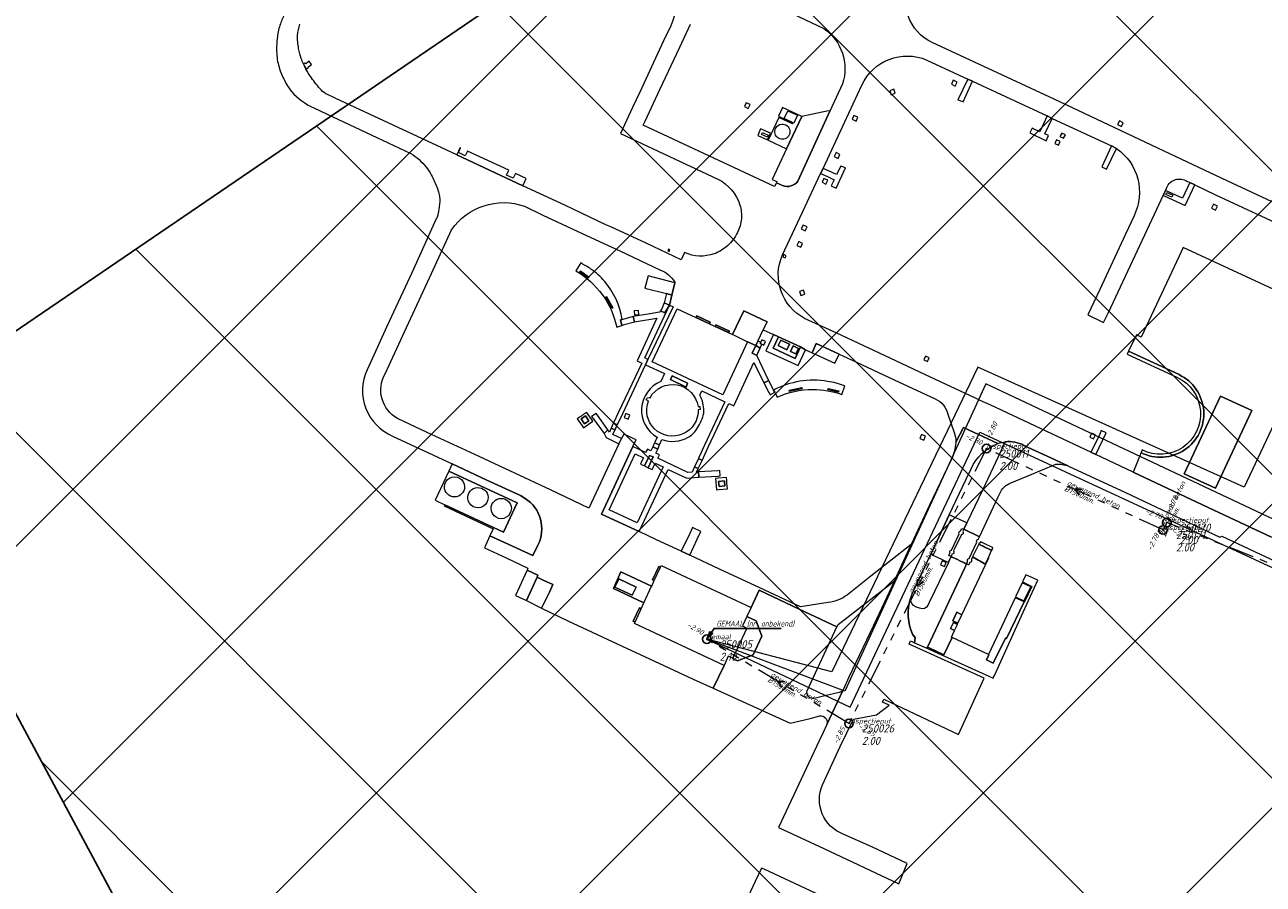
# Model space of a CAD drawing. Extents: x 148869 to 161638, y 453607 to 469810.
# Tile 200 of 256: x 152168 to 152456, y 464928 to 465128. Entities that reach past the tile are written whole.
import ezdxf
from ezdxf.lldxf.tags import DXFTag

# ---------------------------------------------------------------- set-up
doc = ezdxf.new("R2010")
doc.units = 0
doc.header["$PDMODE"] = 32
doc.header["$PDSIZE"] = 2
doc.linetypes.add('RI-GWA', pattern=[18.45, 6, -1.8, 1.75, -1.8, 1.75, -1.8, 1.75, -1.8])
doc.layers.get('0').update_dxf_attribs({"linetype": 'CONTINUOUS'})
doc.layers.get('DEFPOINTS').update_dxf_attribs({"linetype": 'CONTINUOUS'})
for name, color, linetype in [('2023', 90, 'CONTINUOUS'), ('2023 hatch', 90, 'CONTINUOUS'), ('B-OI-AANPIJLING', 1, 'CONTINUOUS'), ('B-OI-GEMAAL', 30, 'CONTINUOUS')]:
    doc.layers.add(name, color=color, linetype=linetype)
for name, color, linetype, lineweight in [('B-OI-RI-BIJZONDERDERHEDEN-T18', 134, 'CONTINUOUS', 18), ('B-OI-RI-GWA-MATERIAAL-T18', 10, 'CONTINUOUS', 18), ('B-OI-RI-GWA-PUTDEKSELHOOGTE-T25', 10, 'CONTINUOUS', 25), ('B-OI-RI-GWA_BOB-T18', 10, 'CONTINUOUS', 18), ('B-OI-RI-GWA_DIAMETER-T18', 10, 'CONTINUOUS', 18), ('B-OI-RI-GWA_PUTNUMMER-T18', 10, 'CONTINUOUS', 18), ('B-OI-RI-GWA_RIOOLPUT-S', 10, 'CONTINUOUS', 25), ('B-OI-RI-GWA_TRANSPORTLEIDING-G', 10, 'RI-GWA', 18), ('B-OI-RI-PERSLEIDING-G-niet meenemen', 190, 'RI-PERS', 18), ('B-OI-RI-STROOMRICHTING-S', 252, 'CONTINUOUS', 25), ('B-RO-VH-VERHARDING_ASFALT-GV', 251, 'CONTINUOUS', 18), ('B-RO-VH-VERHARDING_GESLOTEN-GV', 251, 'CONTINUOUS', 18), ('B-RO-VH-VERHARDING_OPEN-GV', 251, 'CONTINUOUS', 18)]:
    doc.layers.add(name, color=color, linetype=linetype, lineweight=lineweight)
doc.styles.add('NLCS-ISO-M500-T18_CURSIEF', font='NLCS-ISO.ttf', dxfattribs={"oblique": 15, "height": 0.9})
doc.styles.add('NLCS-ISO-M750-T25_CURSIEF', font='NLCS-ISO.ttf', dxfattribs={"oblique": 15, "height": 1.875})
tags = doc.linetypes.add('RI-PERS', pattern='A,7,-2,["P",Standard,S=1.8,R=0,X=-0.5,Y=-0.9],-2,7,-2,[102,NLCS.SHX,S=1,R=180,X=0,Y=0],-2', length=22).pattern_tags.tags
tags[6] = DXFTag(74, 10)

# ---------------------------------------------------------------- blocks, each defined once
blk = doc.blocks.new('ACMAP_ANN_TEMPLATE_gwa-diam')
at = {"color": 0, "linetype": 'ByBlock', "style": 'NLCS-ISO-M500-T18_CURSIEF', "oblique": 15}
blk.add_attdef('gwa-diam', (-2.2, -1.3), '', height=1.2, dxfattribs=at)
blk = doc.blocks.new('ACMAP_ANN_TEMPLATE_gwa-materiaal')
at = {"color": 0, "linetype": 'ByBlock', "style": 'NLCS-ISO-M500-T18_CURSIEF', "oblique": 15}
blk.add_attdef('gwa-mat', (-2.2, 0.2), '', height=1.2, dxfattribs=at)
blk = doc.blocks.new('ACMAP_ANN_TEMPLATE_gwa-nap-l')
at = {"color": 0, "linetype": 'ByBlock', "style": 'NLCS-ISO-M500-T18_CURSIEF', "oblique": 15}
blk.add_attdef('gwa-nap-l', (2.3, 0.2), '', height=1.2, dxfattribs=at)
blk = doc.blocks.new('ACMAP_ANN_TEMPLATE_gwa-nap-r')
at = {"color": 0, "linetype": 'ByBlock', "style": 'NLCS-ISO-M500-T18_CURSIEF', "oblique": 15}
blk.add_attdef('gwa-nap-r', (-5.6, 0.2), '', height=1.2, dxfattribs=at)
blk = doc.blocks.new('ACMAP_ANN_TEMPLATE_gwa-puth')
at = {"color": 0, "linetype": 'ByBlock', "style": 'NLCS-ISO-M750-T25_CURSIEF', "oblique": 15}
blk.add_attdef('gwa-puth', (3, -5), '', height=1.88, dxfattribs=at)
blk = doc.blocks.new('ACMAP_ANN_TEMPLATE_gwa-putnr')
at = {"color": 0, "linetype": 'ByBlock', "style": 'NLCS-ISO-M750-T25_CURSIEF', "oblique": 15}
blk.add_attdef('gwa-putnr', (3, -2.1), '', height=1.88, dxfattribs=at)
blk = doc.blocks.new('ACMAP_ANN_TEMPLATE_type knoop')
at = {"layer": 'DEFPOINTS', "style": 'NLCS-ISO-M500-T18_CURSIEF', "oblique": 15}
blk.add_attdef('type_knoop', (0, 0), '', height=1.2, dxfattribs=at)

msp = doc.modelspace()

# ---------------------------------------------------------------- hatches: boundary and pattern name
at = {"layer": '2023 hatch'}
h = msp.add_hatch(dxfattribs=at)
h.set_pattern_fill('L45L135', color=256, scale=49.98)
h.set_pattern_definition([(45, (0, 0), (-35.341197, 35.341197), []), (135, (0, 0), (-35.341197, -35.341197), [])])
h.paths.add_polyline_path([(155033.65, 463387.49), (154736.21, 463174.82), (154703.82, 463157.03), (154669.13, 463116.73), (154497.36, 463128.81), (154485.96, 463103.35), (154403, 462810.28), (154029.41, 462913.19), (153921.91, 462926.36), (153533.06, 462959.92), (153521.58, 463046.87), (153065.73, 463131.59), (152840.09, 463157.69), (152602.55, 463321.62), (152457.44, 463373.38), (152283.77, 463566.95), (152230.15, 463641.33), (152156.25, 463699.58), (152012.16, 463887.19), (152009.38, 463939.89), (151991.35, 464191.03), (152103.19, 464343.83), (152153.39, 464455.21), (152151.03, 464561.94), (152249.45, 464811.76), (152130.92, 465032.5), (152332.42, 465169.93), (152738.18, 465252.75), (152947.54, 465152.17), (153150.32, 465023.39), (153302.02, 464886.05), (153728.6, 464650.43), (153874.6, 464567.83), (153954.88, 464501.43), (153988.94, 464472.57), (154027.82, 464422.75), (154193.47, 464138.07), (154280.01, 463968.67), (154339.28, 463993.19), (154494.94, 463873.13), (154622.49, 463821.49), (154755.92, 463721.99), (154868.72, 463597.28)])

# ---------------------------------------------------------------- linework, layer by layer
at = {"layer": '2023', "flags": 128}
msp.add_lwpolyline([(153921.91, 462926.36), (153533.06, 462959.92), (153521.58, 463046.87), (153065.73, 463131.59), (152840.09, 463157.69), (152602.55, 463321.62), (152457.44, 463373.38), (152283.77, 463566.95), (152230.15, 463641.33), (152156.25, 463699.58), (152012.16, 463887.19), (152009.38, 463939.89), (151991.35, 464191.03), (152103.19, 464343.83), (152153.39, 464455.21), (152151.03, 464561.94), (152249.45, 464811.76), (152130.92, 465032.5), (152332.42, 465169.93), (152738.18, 465252.75), (152947.54, 465152.17), (153150.32, 465023.39), (153302.02, 464886.05), (153728.6, 464650.43)], dxfattribs=at)
at = {"layer": 'B-OI-AANPIJLING', "color": 251, "flags": 128}
msp.add_lwpolyline([(152326.9, 464984.6), (152328.26, 464985.94), (152327.63, 464986.37), (152326.9, 464984.6), (152327.73, 464986.3), (152327.84, 464986.23), (152326.9, 464984.6), (152328.05, 464986.09), (152328.16, 464986.01), (152326.9, 464984.6), (152328.58, 464987.11), (152344.21, 464987.11)], dxfattribs=at)
at = {"layer": 'B-OI-GEMAAL'}
msp.add_point((152326.9, 464984.6), dxfattribs=at)
at = {"layer": 'B-OI-RI-GWA_RIOOLPUT-S', "color": 251}
for p in [(152392, 465029), (152434.01, 465011.77), (152433.14, 465010.05), (152326.9, 464984.6), (152360, 464965)]:
    msp.add_point(p, dxfattribs=at)
at = {"layer": 'B-OI-RI-GWA_TRANSPORTLEIDING-G', "color": 251}
for p, q in [((152392, 465029), (152360, 464965)), ((152433.14, 465010.05), (152392, 465029)), ((152434.01, 465011.77), (152433.14, 465010.05)), ((152488.4, 464990.2), (152434.01, 465011.77)), ((152360, 464965), (152326.9, 464984.6))]:
    msp.add_line(p, q, dxfattribs=at)
at = {"layer": 'B-OI-RI-PERSLEIDING-G-niet meenemen'}
for p, q in [((152502.6, 465127.6), (152452, 465020)), ((152390, 465048), (152356, 464977)), ((152452, 465020), (152390, 465048)), ((152391.9, 465044.1), (152359, 464972.5)), ((152621, 464936.1), (152391.9, 465044.1)), ((152360.3, 464968.8), (152390.5, 465032.8)), ((152390.5, 465032.8), (152597.7, 464936.8)), ((152359, 464972.5), (152326.9, 464984.6)), ((152326.9, 464984.6), (152360.3, 464968.8)), ((152356, 464977), (152326.9, 464984.6))]:
    msp.add_line(p, q, dxfattribs=at)
at = {"layer": 'B-OI-RI-STROOMRICHTING-S', "color": 251}
for points in [[(152414.17, 465019.58), (152412.57, 465019.53), (152413.58, 465018.27)], [(152375.99, 464998.61), (152375.99, 464997), (152377.29, 464997.97)], [(152345.05, 464974.69), (152343.45, 464974.8), (152344.32, 464973.45)]]:
    msp.add_lwpolyline(points, dxfattribs=at)
at = {"layer": 'B-RO-VH-VERHARDING_ASFALT-GV', "flags": 128}
msp.add_lwpolyline([(152339.65, 464931.32), (152338.16, 464928.21), (152331.21, 464913.35), (152348.68, 464905.43), (152355.61, 464920.18), (152357.04, 464923.2), (152340.24, 464931.04)], close=True, dxfattribs=at)
at = {"layer": 'B-RO-VH-VERHARDING_GESLOTEN-GV', "flags": 128}
for points in [[(152318.14, 465074.93), (152318.28, 465075.25), (152317.95, 465075.42), (152317.8, 465075.08)], [(152319.44, 465067.62), (152313.21, 465069.23), (152312.47, 465066.38), (152317.49, 465065.09), (152318.74, 465064.75)], [(152311.04, 465060.19), (152310.95, 465061.19), (152310, 465061.1), (152310.06, 465060.12)], [(152317.15, 465060.59), (152318.18, 465062.42), (152316.98, 465062.94), (152316.4, 465061.54), (152316.11, 465061.1)], [(152338.27, 465053.03), (152338.79, 465054.01), (152340.03, 465056.68), (152340.93, 465058.55), (152335.55, 465061.09), (152332.9, 465055.55), (152332.92, 465055.54), (152336.39, 465053.89)], [(152310.08, 465058.51), (152309.78, 465059.73), (152307.34, 465059.08), (152307.18, 465059.04), (152306.77, 465058.96), (152307.08, 465057.7), (152307.64, 465057.89)], [(152324.39, 465059.5), (152327.48, 465058.07), (152327.67, 465058.47), (152324.58, 465059.91)], [(152328.88, 465057.43), (152331.94, 465056.01), (152332.15, 465056.37), (152329.02, 465057.85)], [(152348.7, 465052.68), (152343.59, 465055.04), (152342.32, 465052.38), (152347.5, 465049.99)], [(152338.27, 465053.03), (152337.45, 465051.19), (152338.52, 465050.71), (152338.74, 465051.2), (152339.32, 465052.43)], [(152339.34, 465053.49), (152339.7, 465053.32), (152340.18, 465053.1), (152340.54, 465053.97), (152339.71, 465054.33), (152339.46, 465053.77)], [(152346.12, 465053.29), (152344.13, 465054.24), (152343.53, 465052.99), (152345.51, 465052.03)], [(152344.13, 465054.24), (152346.12, 465053.29), (152345.51, 465052.03), (152343.53, 465052.99)], [(152346.97, 465052.9), (152346.39, 465051.65), (152347.64, 465051.04), (152348.23, 465052.3)], [(152346.97, 465052.9), (152348.23, 465052.3), (152347.64, 465051.04), (152346.39, 465051.65)], [(152322.05, 465043.34), (152322.42, 465044.22), (152318.86, 465045.98), (152318.41, 465045.1)], [(152340.19, 465044.33), (152341.36, 465042.09), (152341.38, 465042.04), (152341.61, 465041.56), (152342.73, 465042.11), (152342.45, 465042.61), (152342.43, 465042.64), (152341.32, 465044.86)], [(152446.51, 465041.22), (152438.08, 465023.15), (152445.38, 465019.75), (152453.79, 465037.9)], [(152446.51, 465041.22), (152453.79, 465037.9), (152445.38, 465019.75), (152438.08, 465023.15)], [(152298.62, 465036.61), (152297.64, 465035.94), (152298.43, 465034.78), (152299.42, 465035.47)], [(152301.44, 465036.75), (152301.12, 465037.21), (152300.06, 465036.44), (152300.38, 465036.07), (152300.4, 465036.05), (152302.95, 465032.51), (152303.87, 465033.36)], [(152305.52, 465033.38), (152306.04, 465034.53), (152305.15, 465034.97), (152304.63, 465033.78)], [(152308.04, 465037.15), (152307.67, 465036.21), (152308.6, 465035.85), (152308.94, 465036.76)], [(152315.45, 465028.88), (152315.89, 465029.87), (152314.71, 465030.36), (152314.32, 465029.38)], [(152313.22, 465024.56), (152314.38, 465027.06), (152313.55, 465027.42), (152312.36, 465024.96)], [(152324.92, 465026.69), (152324.03, 465024.78), (152324.91, 465024.38), (152325.81, 465026.24)], [(152265.86, 465015.94), (152279.52, 465009.58), (152282.69, 465016.37), (152266.8, 465023.78), (152263.64, 465016.98)], [(152329.47, 465022.61), (152329.54, 465022.61), (152330.03, 465022.63), (152329.96, 465023.93), (152329.43, 465023.84), (152324.99, 465023.58), (152325.05, 465022.34)], [(152329.62, 465021.36), (152329.75, 465020.19), (152331.12, 465020.31), (152331, 465021.5)], [(152391.21, 465006.29), (152390.22, 465006.78), (152388.79, 465003.79), (152389.71, 465003.27), (152389.76, 465003.24), (152390.09, 465003.05), (152390.58, 465002.78), (152391.47, 465002.27), (152391.52, 465002.24), (152391.73, 465002.12), (152391.81, 465002.28), (152392.46, 465003.64), (152393.23, 465005.24), (152393.24, 465005.28), (152393, 465005.41), (152392.97, 465005.42), (152391.51, 465006.14), (152391.23, 465006.29)], [(152381.74, 465002.86), (152381.34, 465001.96), (152382.21, 465001.54), (152382.63, 465002.45)], [(152284.92, 464993.66), (152287.38, 464999.03), (152287.53, 464999.49), (152285.02, 465000.68), (152282.3, 464994.81)], [(152306.89, 465000.29), (152305.16, 464996.39), (152312.25, 464993.07), (152314.04, 464996.94)], [(152288.43, 464991.82), (152290.22, 464995.57), (152291, 464997.34), (152288.81, 464998.38), (152287.38, 464999.03), (152284.92, 464993.66)], [(152305.49, 464996.74), (152306.37, 464998.64), (152310.42, 464996.77), (152309.52, 464994.86)], [(152400.78, 464993.32), (152398.69, 464994.25), (152392.46, 464981.05), (152392.6, 464980.98), (152392.04, 464979.79), (152393.58, 464979.07), (152396.44, 464984.87), (152396.67, 464984.75)], [(152336.23, 464989.88), (152335.22, 464987.72), (152336.25, 464987.22), (152332.93, 464980.23), (152332.9, 464980.17), (152334.06, 464979.61), (152337.67, 464980.94), (152339.72, 464985.31), (152338.42, 464988.89)], [(152384.59, 464986.63), (152385.27, 464988.07), (152384.34, 464988.48), (152383.64, 464987.1)], [(152385.39, 464988.34), (152386.31, 464990.27), (152385.09, 464990.88), (152384.21, 464988.92)]]:
    msp.add_lwpolyline(points, close=True, dxfattribs=at)
for points in [[(152466, 465070.08), (152463.1, 465064.09), (152437.83, 465075.8), (152436.86, 465073.82), (152428.05, 465054.98), (152426.96, 465055.49), (152425.11, 465051.73), (152436.87, 465046.22)], [(152394.68, 465030.19), (152386.71, 465033.95), (152384.88, 465030.47)], [(152396.41, 465030.59), (152394.76, 465027.07), (152391.16, 465019.46), (152387.46, 465011.68), (152386.77, 465010.21), (152390.39, 465008.49), (152394.78, 465017.78), (152395.36, 465019)], [(152411.15, 465024.92), (152408.01, 465026.39), (152400.76, 465029.76)], [(152383.74, 465026.22), (152378.68, 465015.65), (152374.45, 465006.67), (152370.6, 464998.23), (152365.69, 464987.79), (152360, 464975.76), (152358.63, 464972.84), (152354.84, 464964.77), (152353.96, 464962.89)], [(152428.01, 465028.07), (152426.2, 465023.55), (152443.68, 465015.31), (152458.42, 465008.37)], [(152375.03, 464995.85), (152379.07, 465004.45), (152380.43, 465007.35), (152383.36, 465013.58), (152387.28, 465021.91), (152388.42, 465024.3)], [(152397.53, 465020.94), (152401.48, 465022.56), (152408.16, 465025.35)], [(152390.32, 465006.98), (152390.22, 465006.78), (152391.21, 465006.29), (152391.23, 465006.29), (152391.51, 465006.14), (152392.97, 465005.42), (152393, 465005.41), (152393.24, 465005.28)], [(152393.24, 465005.28), (152393.54, 465005.91), (152393.29, 465006.03), (152393.27, 465006.04), (152391.62, 465006.84), (152391.52, 465006.89), (152390.68, 465007.3)], [(152386.88, 465002.37), (152385.97, 465002.81), (152385.1, 465003.23), (152384.06, 465003.74), (152383.8, 465003.86), (152383.43, 465003.08), (152383.15, 465002.5), (152379.88, 464995.74), (152378.7, 464993.15), (152378.39, 464992.5)], [(152374.78, 464985.79), (152375.4, 464984.94), (152375.29, 464983.8), (152378.14, 464982.51), (152378.26, 464982.78), (152386.89, 465001.09), (152386.95, 465001.22), (152386.96, 465001.24), (152387.19, 465001.73), (152387.32, 465002), (152387.34, 465002.05), (152387.38, 465002.13), (152386.92, 465002.35), (152386.88, 465002.37)], [(152350.28, 464972.62), (152357.16, 464987.52), (152348.42, 464991.59), (152339.07, 464996), (152337.23, 464992.02), (152337.2, 464992.03), (152336.24, 464989.91), (152336.23, 464989.88), (152338.42, 464988.89), (152339.72, 464985.31), (152337.67, 464980.94), (152334.06, 464979.61), (152332.9, 464980.17), (152332.93, 464980.23), (152331.9, 464980.63), (152330.92, 464978.52), (152330.94, 464978.51), (152328.4, 464973.19), (152346.32, 464965.07), (152350.99, 464966.17), (152353.2, 464966.74)], [(152376.45, 464991.81), (152375.52, 464992.19)], [(152353.8, 464950.68), (152357.97, 464959.59), (152361.08, 464965.98), (152366.43, 464967.04), (152369.33, 464969.22), (152367.82, 464969.93), (152368.14, 464970.69), (152385.53, 464962.41), (152391.52, 464975.56), (152374.01, 464983.45), (152374.36, 464984.23), (152375.29, 464983.8), (152375.4, 464984.94), (152374.78, 464985.79)], [(152357.69, 464972.21), (152354.39, 464971.43), (152351.86, 464970.84)], [(152354.84, 464964.77), (152358.63, 464972.84)], [(152353.96, 464962.89), (152353.05, 464960.92), (152349.5, 464953.34), (152343.58, 464940.8), (152354.14, 464935.85), (152371.63, 464927.68), (152373.59, 464932.4), (152365.32, 464936.24), (152358.64, 464939.24)]]:
    msp.add_lwpolyline(points, dxfattribs=at)
at = {"layer": 'B-RO-VH-VERHARDING_GESLOTEN-GV'}
for points in [[(152436.87, 465046.22, -1.010293), (152428.01, 465028.07)], [(152384.88, 465030.47, -0.099484), (152383.74, 465026.22)], [(152388.42, 465024.3, -0.194175), (152394.68, 465030.19)], [(152400.76, 465029.76, 0.15064), (152396.41, 465030.59)], [(152408.16, 465025.35, -0.121405), (152411.15, 465024.92)], [(152265.78, 465020.11, -1.000426), (152270.48, 465020.11)], [(152270.48, 465020.11, -1), (152265.78, 465020.11)], [(152395.36, 465019, -0.173808), (152397.53, 465020.94)], [(152271.23, 465017.46, -1), (152275.94, 465017.68)], [(152275.94, 465017.68, -1.000424), (152271.23, 465017.46)], [(152276.66, 465015.04, -1), (152281.37, 465015.04)], [(152281.37, 465015.04, -1.000425), (152276.66, 465015.04)], [(152390.68, 465007.3, -0.258037), (152390.32, 465006.98)], [(152374.78, 464985.79, -0.178209), (152374.32, 464994.06)], [(152374.32, 464994.06, 0.178209), (152374.78, 464985.79)], [(152374.32, 464994.06, -0.040591), (152375.03, 464995.85)], [(152375.52, 464992.19, -0.325476), (152374.32, 464994.06)], [(152378.39, 464992.5, -0.39154), (152376.45, 464991.81)], [(152351.86, 464970.84, -0.560308), (152350.28, 464972.62)], [(152358.63, 464972.84, -0.223256), (152357.69, 464972.21)], [(152353.2, 464966.74, -0.568518), (152354.84, 464964.77)], [(152358.64, 464939.24, -0.425493), (152353.8, 464950.68)]]:
    msp.add_lwpolyline(points, format="xyb", dxfattribs=at)
at = {"layer": 'B-RO-VH-VERHARDING_OPEN-GV'}
for points in [[(152319.51, 465137.67, -0.161345), (152318.5, 465127.48)], [(152379.35, 465123.58, -0.431031), (152374.49, 465138.1)], [(152228.52, 465130.08, 0.040863), (152227.48, 465127.56)], [(152227.48, 465127.56, 0.025737), (152227.08, 465126.05)], [(152231.59, 465125.22, -0.068968), (152232.12, 465127.86)], [(152354.11, 465126.86, -0.3323), (152358.5, 465113.92)], [(152226.83, 465124.49, 0.025536), (152226.69, 465121.98)], [(152227.08, 465126.05, 0.024951), (152226.83, 465124.49)], [(152231.61, 465123.76, -0.034242), (152231.59, 465125.22)], [(152226.69, 465121.98, 0.032333), (152226.81, 465120.04)], [(152231.84, 465122.14, -0.030979), (152231.61, 465123.76)], [(152232.46, 465119.82, -0.031165), (152231.84, 465122.14)], [(152226.81, 465120.04, 0.032468), (152227.14, 465118.29)], [(152227.14, 465118.29, 0.032732), (152227.71, 465116.57)], [(152232.94, 465118.6, -0.023579), (152232.46, 465119.82)], [(152233.26, 465117.93, -0.013348), (152232.94, 465118.6)], [(152232.94, 465118.6, 0.013348), (152233.26, 465117.93)], [(152363, 465113.62, -0.40849), (152378.15, 465119.48)], [(152227.71, 465116.57, 0.032488), (152229.08, 465113.73)], [(152233.54, 465117.4, -0.008115), (152233.26, 465117.93)], [(152233.26, 465117.93, 0.008115), (152233.54, 465117.4)], [(152234.81, 465115.36, -0.029311), (152233.54, 465117.4)], [(152237.09, 465112.52, -0.029679), (152234.81, 465115.36)], [(152229.08, 465113.73, 0.052785), (152230.19, 465112.17)], [(152238.58, 465111.44, -0.103243), (152237.09, 465112.52)], [(152230.19, 465112.17, 0.106259), (152235.38, 465108.35)], [(152385.37, 465110.24, -0.017839), (152386.56, 465109.77)], [(152344.21, 465101.05, -0.926759), (152344.48, 465104.57)], [(152344.48, 465104.57, -0.01944), (152344.64, 465104.56)], [(152344.64, 465104.56, -0.957537), (152344.48, 465101.03)], [(152344.48, 465101.03, -0.037523), (152344.21, 465101.05)], [(152422.31, 465098.91, -0.369135), (152426.38, 465083.22)], [(152257.99, 465097.72, -0.086184), (152261.5, 465094.58)], [(152261.5, 465094.58, -0.043179), (152262.72, 465092.72)], [(152262.72, 465092.72, -0.031023), (152264.02, 465089.94)], [(152264.02, 465089.94, -0.031461), (152264.51, 465088.39)], [(152329.49, 465091.76, -0.199899), (152334.6, 465085.72)], [(152348.07, 465091.29, -0.349464), (152344.53, 465090.27)], [(152344.53, 465090.27, 0.349464), (152348.07, 465091.29)], [(152434, 465089.84, -0.457589), (152438.72, 465091.28)], [(152264.69, 465086.52, -0.013511), (152264.39, 465084.15)], [(152264.51, 465088.39, -0.044307), (152264.7, 465087.24)], [(152264.7, 465087.24, -0.044684), (152264.69, 465086.52)], [(152264.3, 465083.64, -0.023098), (152264.22, 465083.34)], [(152264.39, 465084.15, -0.012079), (152264.3, 465083.64)], [(152267.44, 465079.95, -0.33842), (152284.44, 465085.43)], [(152334.6, 465085.72, -0.099156), (152334.95, 465082.57)], [(152264.22, 465083.34, -0.045437), (152263.88, 465082.5)], [(152334.95, 465082.57, -0.09351), (152334.05, 465079.34)], [(152334.05, 465079.34, -0.092867), (152331.73, 465076.26)], [(152331.73, 465076.26, -0.098725), (152328.62, 465074.38)], [(152299.91, 465070.8, 0.026818), (152297.52, 465072.25)], [(152328.62, 465074.38, -0.195232), (152321.71, 465074.66)], [(152349.66, 465059.33, -0.393215), (152344.5, 465074.09)], [(152296.4, 465070.41, -0.210678), (152305.9, 465057.32)], [(152303.06, 465068, 0.064119), (152299.91, 465070.8)], [(152315.96, 465070.67, -0.15896), (152319.48, 465067.77)], [(152307.18, 465059.04, 0.142567), (152303.06, 465068)], [(152247.77, 465047.35, 0.422098), (152253.7, 465031.91)], [(152254.86, 465036.03, -0.415655), (152251.96, 465046.38)], [(152428.01, 465028.07, 1.010293), (152436.87, 465046.22)], [(152316.18, 465044.65, 0.62314), (152315.31, 465031.64)], [(152313.67, 465040.85, -0.719892), (152324.84, 465038.79)], [(152354.99, 465044.65, 0.163354), (152342.43, 465042.64)], [(152359.01, 465043.63, 0.047691), (152354.99, 465044.65)], [(152436.48, 465045.58, -1.011171), (152428.29, 465028.68)], [(152325.97, 465039.62, 0.083581), (152325.26, 465041.45)], [(152343.25, 465040.97, -0.107065), (152351.54, 465042.77)], [(152351.54, 465042.77, -0.086222), (152358.3, 465041.6)], [(152380.09, 465040.57, -0.251237), (152382.99, 465036.99)], [(152298.9, 465037.5, -0.033844), (152296.68, 465035.94)], [(152324.9, 465038.06, -1.220783), (152313.31, 465040.11)], [(152326.19, 465037.76, 0.041589), (152325.97, 465039.62)], [(152326.07, 465036.78, 0.078299), (152326.19, 465037.76)], [(152324.5, 465033.46, 0.07922), (152326.07, 465036.78)], [(152316.44, 465031.12, 0.224446), (152322.58, 465031.66)], [(152322.58, 465031.66, 0.11105), (152324.5, 465033.46)], [(152384.5, 465032.75, -0.108274), (152384.88, 465030.47)], [(152394.68, 465030.19, -0.059597), (152396.41, 465030.59)], [(152396.41, 465030.59, -0.15064), (152400.76, 465029.76)], [(152331.74, 465019.66, -0.033142), (152331.51, 465022.29)], [(152284.58, 465017.41, -0.383049), (152287.57, 465006.53)], [(152287.57, 465006.53, 0.383049), (152284.58, 465017.41)], [(152385.66, 465009.19, -0.473356), (152385.99, 465009.88)], [(152386.52, 465009.69, -0.59656), (152386.14, 465008.9)], [(152389.79, 465007.18, -0.574528), (152390.16, 465007.96)], [(152383.51, 465004.66, -0.495795), (152383.85, 465005.38)], [(152384.36, 465005.18, -0.579547), (152383.99, 465004.39)], [(152387.64, 465002.68, -0.542421), (152388, 465003.44)], [(152388.51, 465003.19, -0.51935), (152388.15, 465002.45)], [(152359.63, 464994.98, -0.140859), (152355.17, 464993.14)]]:
    msp.add_lwpolyline(points, format="xyb", dxfattribs=at)
at = {"layer": 'B-RO-VH-VERHARDING_OPEN-GV', "flags": 128}
for points in [[(152336.61, 465134.95), (152338.06, 465134.49), (152352.64, 465127.57), (152354.11, 465126.86)], [(152318.5, 465127.48), (152316.84, 465123.93), (152311.27, 465111.97), (152309.61, 465108.4), (152306.8, 465102.38), (152329.49, 465091.76)], [(152343.09, 465090.92), (152342.64, 465090.01), (152312.06, 465104.29), (152312.5, 465105.24), (152315.96, 465112.61), (152320.61, 465122.49), (152323.09, 465127.81)], [(152438.72, 465091.28), (152439.36, 465091), (152440.56, 465090.42), (152445.35, 465088.08), (152463.46, 465079.75), (152464.81, 465082.61), (152465.18, 465083.39), (152460.9, 465085.42), (152446.93, 465091.93), (152434.69, 465097.64), (152407.77, 465110.34), (152379.35, 465123.58)], [(152233.54, 465117.4), (152234.13, 465117.78), (152234.13, 465117.88), (152234.86, 465118.46), (152234.31, 465119.21), (152233.54, 465118.64), (152233.27, 465118.76), (152232.94, 465118.6)], [(152378.15, 465119.48), (152387.66, 465115.05), (152388.8, 465114.55), (152396.45, 465110.98), (152406.18, 465106.48), (152407.34, 465105.91), (152413.24, 465103.14), (152421.17, 465099.48), (152422.31, 465098.91)], [(152344.5, 465074.09), (152349.74, 465085.2), (152353.39, 465093.03), (152353.97, 465094.26), (152358.97, 465104.94), (152363, 465113.62)], [(152358.5, 465113.92), (152355.57, 465107.56), (152348.07, 465091.29)], [(152388.8, 465114.55), (152387.66, 465115.05), (152385.37, 465110.24)], [(152386.56, 465109.77), (152388.8, 465114.55)], [(152321.71, 465074.66), (152320.9, 465072.98), (152312.75, 465076.83), (152304.57, 465080.63), (152303.4, 465081.14), (152293.81, 465085.68), (152284.08, 465090.22), (152268.69, 465097.4), (152257.22, 465102.75), (152241.69, 465109.99), (152238.58, 465111.44)], [(152235.38, 465108.35), (152239.82, 465106.26), (152250.04, 465101.47), (152257.99, 465097.72)], [(152348.07, 465091.29), (152355.57, 465107.56), (152355.27, 465107.68), (152348.99, 465106.33), (152345.43, 465098.84), (152342.1, 465091.69)], [(152342.1, 465091.69), (152343.23, 465091.21), (152343.09, 465090.92), (152344.53, 465090.27)], [(152344.53, 465090.27), (152343.09, 465090.92)], [(152426.38, 465083.22), (152424.39, 465078.94), (152418.41, 465066.07), (152415.59, 465060.13), (152419.31, 465058.37), (152420.25, 465060.37), (152420.42, 465060.73), (152431.68, 465084.74), (152433.16, 465087.94), (152433.7, 465089.14), (152434, 465089.84)], [(152284.44, 465085.43), (152288.74, 465083.4), (152298.87, 465078.64), (152306.64, 465075.03), (152315.96, 465070.67)], [(152263.88, 465082.5), (152258.16, 465069.94), (152252.37, 465057.47), (152247.77, 465047.35)], [(152251.96, 465046.38), (152256.95, 465057.18), (152262.79, 465069.81), (152267.44, 465079.95)], [(152297.52, 465072.25), (152296.4, 465070.41)], [(152319.48, 465067.77), (152319.44, 465067.62), (152318.74, 465064.75), (152318.18, 465062.42), (152319.07, 465061.98), (152313.19, 465049.78), (152312.65, 465048.52), (152317.07, 465046.51), (152316.18, 465044.65)], [(152325.26, 465041.45), (152325.77, 465042.44), (152331.1, 465039.92), (152326.33, 465029.77), (152325.02, 465026.91), (152324.92, 465026.69), (152325.81, 465026.24), (152327.17, 465029.32), (152332.03, 465039.52), (152333.16, 465039), (152337.84, 465049.04), (152340.19, 465044.33), (152341.32, 465044.86), (152341.21, 465045.09), (152338.52, 465050.71), (152337.45, 465051.19), (152338.27, 465053.03), (152336.39, 465053.89), (152330.64, 465041.54), (152314.18, 465049.19), (152319.95, 465061.53), (152332.9, 465055.55), (152335.55, 465061.09), (152340.93, 465058.55), (152340.03, 465056.68), (152342.46, 465055.61), (152343.59, 465055.04), (152348.7, 465052.68), (152349.87, 465052.04), (152351.39, 465051.33), (152352.39, 465053.48), (152357.74, 465050.98), (152361.77, 465049.1), (152370.53, 465045.01), (152380.09, 465040.57)], [(152305.9, 465057.32), (152307.08, 465057.7), (152306.77, 465058.96), (152307.18, 465059.04)], [(152458.42, 465008.37), (152443.68, 465015.31), (152426.2, 465023.55), (152417.52, 465027.61), (152416.31, 465028.16), (152393.02, 465039.08), (152390.59, 465040.22), (152389.46, 465040.75), (152378.97, 465045.65), (152377.81, 465046.15), (152369.56, 465050.07), (152357.19, 465055.87), (152349.66, 465059.33)], [(152436.87, 465046.22), (152425.11, 465051.73), (152424.81, 465051.02), (152436.48, 465045.58)], [(152358.3, 465041.6), (152359.01, 465043.63)], [(152313.31, 465040.11), (152312.77, 465040.38), (152313.02, 465040.86), (152313.43, 465040.94), (152313.67, 465040.85)], [(152342.43, 465042.64), (152342.45, 465042.61), (152342.73, 465042.11)], [(152342.73, 465042.11), (152343.25, 465040.97)], [(152300.06, 465035.83), (152298.9, 465037.5)], [(152324.84, 465038.79), (152325.3, 465038.84), (152325.35, 465038.12), (152324.9, 465038.06)], [(152355.17, 464993.14), (152348.71, 464992.12), (152339.27, 464996.56), (152329.87, 465000.94), (152322.9, 465004.2), (152320.91, 465005.12), (152315.18, 465007.77), (152311.16, 465009.68), (152302.35, 465013.73), (152309.67, 465029.47), (152310.39, 465031), (152310.41, 465031.04), (152307.56, 465032.4), (152307.55, 465032.37), (152307.05, 465031.33), (152306.44, 465030.14), (152299.43, 465015.13), (152290.49, 465019.37), (152273.87, 465027.14), (152261.8, 465032.77), (152254.86, 465036.03)], [(152296.68, 465035.94), (152297.83, 465034.34), (152298.18, 465033.85), (152300.38, 465035.37), (152300.06, 465035.83)], [(152382.99, 465036.99), (152384.5, 465032.75)], [(152253.7, 465031.91), (152262.05, 465028.01), (152266.44, 465025.97), (152267.57, 465025.44), (152275.63, 465021.68), (152283.5, 465018.05), (152284.58, 465017.41)], [(152315.31, 465031.64), (152314.85, 465030.65), (152314.71, 465030.36), (152315.89, 465029.87), (152315.97, 465030.04), (152316.44, 465031.12)], [(152384.88, 465030.47), (152386.71, 465033.95), (152394.68, 465030.19)], [(152400.76, 465029.76), (152408.01, 465026.39), (152411.15, 465024.92), (152415.33, 465022.96), (152424.25, 465018.82), (152446.33, 465008.39), (152446.8, 465008.58), (152470.66, 464997.41), (152470.55, 464997.1), (152473.89, 464995.5), (152474.05, 464995.83), (152494.31, 464986.39), (152528.5, 464970.41), (152557.77, 464956.62), (152592.71, 464940.31), (152591.07, 464928.37), (152597.19, 464926.54)], [(152428.29, 465028.68), (152428.01, 465028.07)], [(152284.58, 465017.41), (152283.5, 465018.05), (152275.63, 465021.68), (152267.57, 465025.44), (152266.8, 465023.78), (152282.69, 465016.37), (152279.52, 465009.58)], [(152331.51, 465022.29), (152329.52, 465022.08), (152328.93, 465022.02), (152329.18, 465019.4), (152329.76, 465019.46), (152331.74, 465019.66)], [(152279.52, 465009.58), (152265.86, 465015.94), (152265.73, 465015.67), (152277.17, 465010.35), (152276.39, 465008.68), (152279.75, 465007.16), (152286.39, 465004.08), (152287.57, 465006.53)], [(152383.36, 465013.58), (152380.43, 465007.35), (152379.07, 465004.45), (152383.15, 465002.5), (152383.43, 465003.08), (152383.8, 465003.86), (152384.06, 465003.74), (152385.1, 465003.23), (152385.97, 465002.81), (152386.88, 465002.37), (152386.92, 465002.35), (152387.38, 465002.13), (152387.34, 465002.05), (152387.32, 465002), (152387.19, 465001.73), (152386.96, 465001.24), (152386.95, 465001.22), (152386.89, 465001.09), (152378.26, 464982.78), (152378.71, 464982.57), (152382.08, 464980.98), (152384.02, 464985.03), (152383.87, 464985.1), (152384.59, 464986.63), (152383.64, 464987.1), (152384.34, 464988.48), (152385.27, 464988.07), (152385.39, 464988.34), (152384.21, 464988.92), (152385.09, 464990.88), (152386.31, 464990.27), (152392.58, 465003.58), (152392.46, 465003.64), (152391.81, 465002.28), (152391.73, 465002.12), (152391.52, 465002.24), (152391.47, 465002.27), (152390.58, 465002.78), (152390.09, 465003.05), (152389.76, 465003.24), (152389.71, 465003.27), (152388.79, 465003.79), (152388.51, 465003.19)], [(152390.16, 465007.96), (152390.41, 465008.47), (152390.39, 465008.49), (152386.77, 465010.21), (152387.46, 465011.68), (152383.36, 465013.58)], [(152287.57, 465006.53), (152286.39, 465004.08), (152279.75, 465007.16), (152276.39, 465008.68), (152275.09, 465005.92), (152280.17, 465003.56), (152285.21, 465001.14), (152285.02, 465000.68), (152287.53, 464999.49), (152287.38, 464999.03), (152288.81, 464998.38), (152291, 464997.34), (152290.22, 464995.57), (152288.43, 464991.82), (152294.54, 464988.92), (152308.15, 464982.56), (152313.55, 464980.05), (152323.71, 464975.34), (152328.4, 464973.19), (152330.94, 464978.51), (152330.92, 464978.52), (152310.02, 464988.24), (152310.18, 464988.6), (152309.78, 464988.79), (152311.21, 464991.89), (152311.62, 464991.7), (152312.25, 464993.07), (152305.16, 464996.39), (152306.89, 465000.29), (152314.04, 464996.94), (152314.05, 464996.96), (152314.66, 464998.27), (152314.28, 464998.47), (152315.73, 465001.57), (152316.11, 465001.36), (152316.3, 465001.76), (152337.2, 464992.03), (152337.23, 464992.02), (152339.07, 464996), (152348.42, 464991.59), (152357.16, 464987.52), (152357.5, 464988.03), (152363.38, 464992.64), (152370.6, 464998.23), (152374.45, 465006.67), (152365.11, 464999.32), (152359.63, 464994.98)], [(152383.85, 465005.38), (152385.66, 465009.19)], [(152386.14, 465008.9), (152386.11, 465008.85), (152384.36, 465005.18)], [(152385.99, 465009.88), (152386.25, 465010.43), (152386.76, 465010.2), (152386.52, 465009.69)], [(152388, 465003.44), (152389.79, 465007.18)], [(152383.99, 465004.39), (152383.87, 465004.14), (152383.85, 465004.11), (152383.75, 465003.89), (152383.26, 465004.14), (152383.51, 465004.66)], [(152388.15, 465002.45), (152388.09, 465002.31), (152387.99, 465002.1), (152387.9, 465001.92), (152387.83, 465001.96), (152387.65, 465002.05), (152387.61, 465002.07), (152387.4, 465002.17), (152387.64, 465002.68)]]:
    msp.add_lwpolyline(points, dxfattribs=at)
for points in [[(152369.5, 465112.32), (152369.84, 465111.41), (152370.77, 465111.76), (152370.44, 465112.68)], [(152384.28, 465114.77), (152383.86, 465113.84), (152384.75, 465113.43), (152385.19, 465114.35)], [(152335.68, 465108.65), (152336.55, 465108.24), (152336.96, 465109.14), (152336.97, 465109.15), (152336.05, 465109.55)], [(152348.99, 465106.33), (152344.53, 465108.44), (152343.56, 465106.43), (152346.97, 465104.8), (152346.87, 465104.64), (152343.68, 465106.14), (152341.16, 465100.84), (152345.43, 465098.84)], [(152347.19, 465104.82), (152344.92, 465105.88), (152345.77, 465107.68), (152348.03, 465106.63)], [(152360.77, 465105.72), (152361.66, 465105.29), (152362.08, 465106.17), (152361.16, 465106.6)], [(152402.65, 465103.65), (152402.12, 465102.5), (152405.89, 465100.71), (152406.45, 465101.9), (152405.63, 465102.27), (152407.34, 465105.91), (152406.18, 465106.48), (152404.44, 465102.77)], [(152423.45, 465103.99), (152423.86, 465104.9), (152422.97, 465105.36), (152422.54, 465104.44)], [(152341.02, 465100.9), (152341.73, 465102.43), (152339.42, 465103.47), (152338.79, 465101.94)], [(152340.99, 465101.5), (152339.63, 465102.14), (152339.85, 465102.6), (152341.21, 465101.96)], [(152408.31, 465100.93), (152407.92, 465100.07), (152408.79, 465099.65), (152409.21, 465100.52)], [(152410.4, 465102.1), (152409.54, 465102.49), (152409.13, 465101.66), (152409.98, 465101.29)], [(152271.14, 465098.29), (152270.65, 465097.17), (152269.04, 465097.92), (152269.54, 465099.03), (152269.43, 465099.09), (152268.69, 465097.4), (152284.08, 465090.22), (152284.86, 465091.89), (152282.3, 465093.09), (152281.78, 465091.98), (152280.22, 465092.71), (152280.75, 465093.82)], [(152356.56, 465097.01), (152357.46, 465096.59), (152357.89, 465097.48), (152356.98, 465097.92)], [(152418.91, 465094.6), (152420.01, 465094.09), (152422.31, 465098.91), (152421.17, 465099.48)], [(152354.97, 465092.33), (152356.56, 465091.62), (152355.89, 465090.18), (152357.02, 465089.65), (152359.22, 465094.35), (152358.1, 465094.78), (152357.08, 465092.82), (152355.25, 465093.65), (152353.97, 465094.26), (152353.39, 465093.03)], [(152353.73, 465091.03), (152354.6, 465090.59), (152355.04, 465091.48), (152354.14, 465091.93)], [(152433.16, 465087.94), (152433.38, 465087.84), (152438.26, 465085.58), (152440.56, 465090.42), (152439.36, 465091), (152437.65, 465087.33), (152433.7, 465089.14)], [(152435.2, 465087.56), (152433.83, 465088.19), (152434.04, 465088.66), (152435.42, 465088.03)], [(152444.93, 465085.92), (152444.46, 465085), (152445.38, 465084.55), (152445.81, 465085.47)], [(152348.9, 465080.17), (152349.8, 465079.75), (152350.23, 465080.67), (152349.3, 465081.07)], [(152347.86, 465076.31), (152348.76, 465075.89), (152349.18, 465076.75), (152348.29, 465077.21)], [(152344.57, 465073.66), (152345.11, 465073.39), (152345.38, 465073.92), (152344.83, 465074.19)], [(152299.48, 465068.95), (152299.3, 465068.7), (152297.26, 465070.17), (152297.45, 465070.41)], [(152305.02, 465061.77), (152304.76, 465061.62), (152303.28, 465064.24), (152303.53, 465064.4)], [(152318.18, 465062.42), (152318.74, 465064.75), (152317.49, 465065.09), (152316.98, 465062.94)], [(152348.77, 465064.66), (152349.73, 465064.98), (152349.4, 465065.92), (152348.45, 465065.58)], [(152313.19, 465049.78), (152312.46, 465050.15), (152318.18, 465062.42), (152317.15, 465060.59), (152316.11, 465061.1), (152315.91, 465060.76), (152313.7, 465060.42), (152309.78, 465059.73), (152310.08, 465058.51), (152315.26, 465059.35), (152310.65, 465049.43), (152311.79, 465048.92), (152306.36, 465037.47), (152305.15, 465034.97), (152306.04, 465034.53), (152306.15, 465034.76), (152307.3, 465037.15), (152312.65, 465048.52)], [(152324.39, 465059.5), (152324.58, 465059.91), (152327.67, 465058.47), (152327.48, 465058.07)], [(152328.88, 465057.43), (152329.02, 465057.85), (152332.15, 465056.37), (152331.94, 465056.01)], [(152343.59, 465055.04), (152342.46, 465055.61), (152340.6, 465051.79), (152348.15, 465048.36), (152349.87, 465052.04), (152348.7, 465052.68), (152347.5, 465049.99), (152342.32, 465052.38)], [(152339.7, 465053.32), (152339.34, 465053.49), (152339.46, 465053.77), (152338.79, 465054.01), (152338.27, 465053.03), (152339.32, 465052.43)], [(152357.74, 465050.98), (152352.39, 465053.48), (152351.39, 465051.33), (152356.69, 465048.86)], [(152378.25, 465049.3), (152378.65, 465050.14), (152377.79, 465050.54), (152377.43, 465049.7)], [(152322.05, 465043.34), (152318.41, 465045.1), (152318.86, 465045.98), (152322.42, 465044.22)], [(152346.1, 465042.61), (152349.06, 465043.22), (152349.11, 465042.91), (152346.17, 465042.32)], [(152355.18, 465043.01), (152357.63, 465042.42), (152357.57, 465042.14), (152355.08, 465042.69)], [(152298.62, 465036.61), (152299.42, 465035.47), (152298.43, 465034.78), (152297.64, 465035.94)], [(152302.95, 465032.51), (152303.47, 465031.56), (152306.44, 465030.14), (152307.05, 465031.33), (152305.03, 465032.29), (152305.5, 465033.33), (152305.52, 465033.38), (152304.63, 465033.78), (152304.21, 465032.8), (152303.87, 465033.36)], [(152376.91, 465032.29), (152376.5, 465031.38), (152377.43, 465030.98), (152377.8, 465031.88)], [(152417.38, 465032.19), (152416.47, 465032.59), (152416.06, 465031.69), (152416.95, 465031.26)], [(152418.23, 465032), (152416.31, 465028.16), (152417.52, 465027.61), (152419.9, 465032.65), (152418.77, 465033.18)], [(152323.94, 465024.58), (152323.48, 465023.55), (152322.47, 465023.46), (152315.46, 465026.77), (152315.85, 465027.57), (152315.01, 465027.97), (152315.3, 465028.57), (152315.45, 465028.88), (152314.32, 465029.38), (152314.18, 465029.14), (152313.85, 465028.52), (152313.08, 465028.9), (152312.64, 465028.1), (152309.67, 465029.47), (152302.35, 465013.73), (152311.16, 465009.68), (152317.93, 465024.12), (152322.22, 465022.13), (152324.86, 465022.33), (152325.05, 465022.34), (152324.99, 465023.58), (152324.5, 465023.52), (152324.91, 465024.38), (152324.03, 465024.78)], [(152316.76, 465024.72), (152310.71, 465011.69), (152304.17, 465014.73), (152310.24, 465027.76), (152312.16, 465026.89), (152311.71, 465025.99), (152311.44, 465025.38), (152312.36, 465024.96), (152313.55, 465027.42), (152314.38, 465027.06), (152313.22, 465024.56), (152314.17, 465024.12), (152314.44, 465024.73), (152314.86, 465025.62)], [(152329.62, 465021.36), (152331, 465021.5), (152331.12, 465020.31), (152329.75, 465020.19)], [(152323.55, 465010.61), (152322.93, 465009.22), (152320.91, 465005.12), (152322.9, 465004.2), (152324.67, 465007.92), (152325.51, 465009.67)], [(152316.11, 465001.36), (152315.73, 465001.57), (152314.28, 464998.47), (152314.66, 464998.27)], [(152306.37, 464998.64), (152305.49, 464996.74), (152309.52, 464994.86), (152310.42, 464996.77)], [(152400.44, 464997.98), (152402.61, 464996.91), (152400.86, 464993.28), (152400.78, 464993.32), (152396.67, 464984.75), (152396.44, 464984.87), (152393.58, 464979.07), (152392.04, 464979.79), (152392.6, 464980.98), (152392.46, 464981.05), (152384.02, 464985.03), (152382.08, 464980.98), (152378.71, 464982.57), (152378.26, 464982.78), (152378.14, 464982.51), (152392.59, 464975.97), (152393.55, 464975.53), (152393.66, 464975.78), (152393.86, 464976.2), (152400.56, 464990.93), (152403.98, 464998.34), (152401.22, 464999.62)], [(152400.33, 464997.73), (152398.79, 464994.47), (152400.76, 464993.53), (152402.32, 464996.83)], [(152310.18, 464988.6), (152311.62, 464991.7), (152311.21, 464991.89), (152309.78, 464988.79)]]:
    msp.add_lwpolyline(points, close=True, dxfattribs=at)

# ---------------------------------------------------------------- block references
at = {"layer": 'B-OI-RI-GWA-MATERIAAL-T18', "color": 251}
for p, rotation in [((152412.57, 465019.53), 335.2681501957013), ((152433.58, 465010.91), 63.16907704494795), ((152376, 464997), 63.43494882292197), ((152343.45, 464974.8), 329.3683151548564)]:
    msp.add_blockref('ACMAP_ANN_TEMPLATE_gwa-materiaal', p, dxfattribs=dict(at, rotation=rotation)).add_auto_attribs({'gwa-mat': 'gewapend beton'})
at = {"layer": 'B-OI-RI-GWA-PUTDEKSELHOOGTE-T25', "color": 251}
for p, values in [((152392, 465029), {'gwa-puth': '2.00'}), ((152434.01, 465011.77), {'gwa-puth': '2.00'}), ((152433.14, 465010.05), {'gwa-puth': '2.00'}), ((152326.9, 464984.6), {'gwa-puth': '2.10'}), ((152360, 464965), {'gwa-puth': '2.00'})]:
    msp.add_blockref('ACMAP_ANN_TEMPLATE_gwa-puth', p, dxfattribs=at).add_auto_attribs(values)
at = {"layer": 'B-OI-RI-GWA_BOB-T18', "color": 251}
for name, p, rotation, values in [('ACMAP_ANN_TEMPLATE_gwa-nap-l', (152392, 465029), 63.43494882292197, {'gwa-nap-l': '-2.80'}), ('ACMAP_ANN_TEMPLATE_gwa-nap-r', (152392, 465029), 335.2681501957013, {'gwa-nap-r': '-2.80'}), ('ACMAP_ANN_TEMPLATE_gwa-nap-l', (152434.01, 465011.77), 63.16907704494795, {'gwa-nap-l': '-2.78'}), ('ACMAP_ANN_TEMPLATE_gwa-nap-r', (152434.01, 465011.77), 338.367700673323, {'gwa-nap-r': '-2.78'}), ('ACMAP_ANN_TEMPLATE_gwa-nap-r', (152433.14, 465010.05), 63.16907704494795, {'gwa-nap-r': '-2.78'}), ('ACMAP_ANN_TEMPLATE_gwa-nap-l', (152433.14, 465010.05), 335.2681501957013, {'gwa-nap-l': '-2.78'}), ('ACMAP_ANN_TEMPLATE_gwa-nap-r', (152326.9, 464984.6), 329.3683151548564, {'gwa-nap-r': '-2.90'}), ('ACMAP_ANN_TEMPLATE_gwa-nap-r', (152360, 464965), 63.43494882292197, {'gwa-nap-r': '-2.85'}), ('ACMAP_ANN_TEMPLATE_gwa-nap-l', (152360, 464965), 329.3683151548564, {'gwa-nap-l': '-2.85'})]:
    msp.add_blockref(name, p, dxfattribs=dict(at, rotation=rotation)).add_auto_attribs(values)
at = {"layer": 'B-OI-RI-GWA_DIAMETER-T18', "color": 251}
for p, rotation in [((152412.57, 465019.53), 335.2681501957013), ((152433.58, 465010.91), 63.16907704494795), ((152376, 464997), 63.43494882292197), ((152343.45, 464974.8), 329.3683151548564)]:
    msp.add_blockref('ACMAP_ANN_TEMPLATE_gwa-diam', p, dxfattribs=dict(at, rotation=rotation)).add_auto_attribs({'gwa-diam': '%%c1500mm.'})
at = {"layer": 'B-OI-RI-GWA_PUTNUMMER-T18', "color": 251}
for p, values in [((152392, 465029), {'gwa-putnr': '250011'}), ((152434.01, 465011.77), {'gwa-putnr': '250170'}), ((152433.14, 465010.05), {'gwa-putnr': '250171'}), ((152326.9, 464984.6), {'gwa-putnr': '250005'}), ((152360, 464965), {'gwa-putnr': '250026'})]:
    msp.add_blockref('ACMAP_ANN_TEMPLATE_gwa-putnr', p, dxfattribs=at).add_auto_attribs(values)
at = {"layer": 'DEFPOINTS'}
for p, values in [((152392, 465029), {'type_knoop': 'inspectieput'}), ((152434.01, 465011.77), {'type_knoop': 'inspectieput'}), ((152433.14, 465010.05), {'type_knoop': 'inspectieput'}), ((152326.9, 464984.6), {'type_knoop': 'gemaal'}), ((152360, 464965), {'type_knoop': 'inspectieput'})]:
    msp.add_blockref('ACMAP_ANN_TEMPLATE_type knoop', p, dxfattribs=at).add_auto_attribs(values)

# ---------------------------------------------------------------- texts
at = {"layer": 'B-OI-RI-BIJZONDERDERHEDEN-T18', "color": 251, "style": 'NLCS-ISO-M500-T18_CURSIEF', "oblique": 15, "width": 0.8}
msp.add_text('GEMAAL (nr. onbekend)', height=1.35, dxfattribs=at).set_placement((152329.09, 464987.57))

doc.saveas('drawing.dxf')
